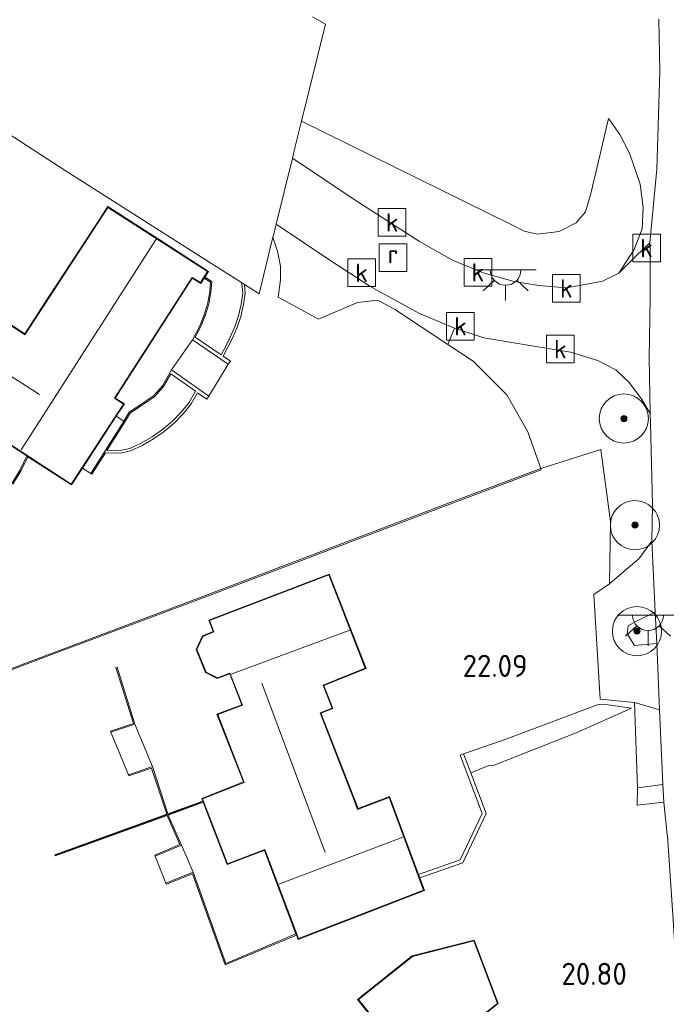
# Model space of a CAD drawing. Extents: x 196936 to 200438, y 361224 to 364196.
# Tile 118 of 256: x 198005 to 198057, y 363593 to 363673. Entities that reach past the tile are written whole.
import ezdxf
from ezdxf.enums import TextEntityAlignment as Align
from ezdxf.lldxf.tags import DXFTag

# ---------------------------------------------------------------- set-up
doc = ezdxf.new("R2010")
doc.units = 0
for name, color, linetype, lineweight in [('B-ME-GR-BOOM-S', 90, 'Continuous', 25), ('B-ME-GR-GRAS-GV', 60, 'Continuous', 13), ('B-ME-GW-TALUD_KRUIN-G', 90, 'Continuous', 18), ('B-ME-GW-TALUD_TEEN-G', 90, 'Continuous', 18), ('B-ME-IE-MEUBILAIR_WEGMEUBILAIR-S', 7, 'Continuous', 25), ('B-ME-IE-TERREINAFSCHEIDING_DOORGANG-G', 210, 'Continuous', 18), ('B-ME-IE-TERREINAFSCHEIDING_KUNSTMATIG_HEKWERK-G', 20, 'IE-TERREINAFSCHEIDING-KUNSTMATIG', 18), ('B-ME-IE-TERREINAFSCHEIDING_KUNSTMATIG_MUUR-G', 90, 'IE-TERREINAFSCHEIDING-KUNSTMATIG-DICHT', 18), ('B-ME-IE-TERREINAFSCHEIDING_KUNSTMATIG_MUUR-GV', 90, 'Continuous', 18), ('B-ME-KG-GRENS_OPNAME-G', 210, 'KG-OPNAME', 18), ('B-ME-KG-KADASTRAAL_DAKRAND-G', 170, 'Continuous', 18), ('B-ME-KG-KADASTRAAL_NOK-G', 10, 'Continuous', 18), ('B-ME-OG-BEBOUWING_TRAP-GV', 7, 'Continuous', 18), ('B-ME-OG-BEBOUWING_WONINGBOUW-GV', 7, 'Continuous', 18), ('B-ME-OG-HOOGTEPUNT-S', 7, 'Continuous', 25), ('B-ME-OG-TERREIN_GROEN_TUIN-GV', 7, 'Continuous', 18), ('B-ME-RI-GWA_KOLK-S', 30, 'Continuous', 25), ('B-ME-RI-GWA_RIOOLPUT-S', 30, 'Continuous', 25), ('B-ME-VH-VERHARDING_ASFALT-GV', 252, 'Continuous', 18), ('B-ME-VH-VERHARDING_STRAATBAKSTEEN-GV', 252, 'Continuous', 18), ('B-ME-VH-VERHARDING_TEGEL-GV', 252, 'Continuous', 18)]:
    doc.layers.add(name, color=color, linetype=linetype, lineweight=lineweight)
doc.styles.add('NLCS-ISO', font='NLCS-ISO.ttf')
doc.styles.add('NLCS-ISO-ANNOTATIVE-T18', font='NLCS-ISO.ttf', dxfattribs={"height": 1.8})
doc.styles.get("Standard").update_dxf_attribs({"font": 'arial.ttf'})
doc.linetypes.add('IE-TERREINAFSCHEIDING-KUNSTMATIG', pattern='A,4,[82,NLCS.SHX,S=0.75,R=90,X=0,Y=0],4,-2', length=10)
doc.linetypes.add('IE-TERREINAFSCHEIDING-KUNSTMATIG-DICHT', pattern='A,8,-1,[82,NLCS.SHX,S=0.75,R=90,X=0,Y=0],-1', length=10)
tags = doc.linetypes.add('KG-OPNAME', pattern='A,5.5,-2,["O",Standard,S=1.8,R=0,X=-0.5,Y=-0.9],-2,5.5,-2,[5,NLCS.SHX,S=0.75,R=0,X=0,Y=0],-2', length=19).pattern_tags.tags
tags[6] = DXFTag(74, 10)

# ---------------------------------------------------------------- blocks, each defined once
blk = doc.blocks.new('SAL-HOOGTELABEL-SO')
at = {"color": 0, "linetype": 'ByBlock', "lineweight": -2, "style": 'NLCS-ISO-ANNOTATIVE-T18'}
blk.add_attdef('HOOGTE', text='', height=1.8, dxfattribs=at).set_placement((2.788, 0), align=Align.RIGHT)
blk = doc.blocks.new('SGR-BOOM_01-SO')
at = {"linetype": 'ByBlock', "lineweight": 18}
h = blk.add_hatch(color=0, dxfattribs=at)
h.dxf.hatch_style = 1
edge = h.paths.add_edge_path()
edge.add_arc((0, 0), 0.25, 0, 360)
at = {"color": 0, "linetype": 'ByBlock', "lineweight": 18}
for radius in [2, 0.25]:
    blk.add_circle((0, 0), radius, dxfattribs=at)
blk = doc.blocks.new('SRI-KOLK-SO')
at = {"color": 0, "linetype": 'ByBlock', "lineweight": 18}
blk.add_lwpolyline([(-1.125, -1.125), (1.125, -1.125), (1.125, 1.125), (-1.125, 1.125)], close=True, dxfattribs=at)
at = {"color": 0, "linetype": 'ByBlock', "lineweight": 18, "style": 'NLCS-ISO'}
blk.add_text('k', height=1.5, dxfattribs=at).set_placement((0, 0), align=Align.MIDDLE_CENTER)
blk = doc.blocks.new('SKL-ET_OV_LICHTPUNT-SO')
at = {"color": 0, "linetype": 'ByBlock', "lineweight": 18}
for points in [[(-1.25, 0), (-2.5, 0)], [(1.25, 0), (2.5, 0)], [(-0.915, -0.851), (-1.831, -1.703)], [(0, -1.25), (0, -2.5)], [(0.915, -0.851), (1.831, -1.703)]]:
    blk.add_lwpolyline(points, dxfattribs=at)
blk.add_lwpolyline([(0, 0), (1.25, 0, -1), (-1.25, 0)], format="xyb", close=True, dxfattribs=at)
blk = doc.blocks.new('SRI-PUT_INSPECTIEPUT_RIOOLPUT-SO')
at = {"color": 0, "linetype": 'ByBlock', "lineweight": 18}
blk.add_lwpolyline([(-1.125, -1.125), (1.125, -1.125), (1.125, 1.125), (-1.125, 1.125)], close=True, dxfattribs=at)
at = {"color": 0, "linetype": 'ByBlock', "lineweight": 18, "style": 'NLCS-ISO'}
blk.add_text('r', height=1.5, dxfattribs=at).set_placement((0, 0.283), align=Align.MIDDLE_CENTER)

msp = doc.modelspace()

# ---------------------------------------------------------------- linework, layer by layer
at = {"layer": 'B-ME-GR-GRAS-GV'}
for points in [[(198055.457, 363655.99, 24.118), (198054.791, 363654.313, 23.986), (198053.553, 363652.395, 23.953), (198052.227, 363651.721, 23.953), (198050.515, 363651.4, 23.915), (198049.294, 363651.189, 23.912), (198047.06, 363651.372, 23.987), (198045.03, 363651.704, 24.053), (198042.509, 363652.409, 24.089), (198040.029, 363653.444, 24.191), (198037.347, 363654.96, 24.344), (198031.928, 363658.436, 24.527), (198027.003, 363661.754, 24.965), (198027.235, 363662.695, 24.905), (198027.746, 363664.767, 25.45), (198044.804, 363656.347, 25.07), (198045.855, 363655.805, 25.078), (198046.934, 363655.569, 25.123), (198048.693, 363655.769, 25.158), (198050.095, 363656.476, 25.15), (198050.836, 363657.366, 25.15), (198051.281, 363658.867, 25.177), (198052.043, 363662.064, 25.123), (198052.712, 363664.976, 24.94), (198053.64, 363663.667, 24.813), (198054.426, 363662.14, 24.698), (198055.301, 363659.637, 24.508), (198055.545, 363657.736, 24.311)], [(198056.126, 363640.189, 22.922), (198056.285, 363633.52, 22.442), (198056.239, 363630.56, 22.329), (198055.172, 363629.129, 22.349), (198053.952, 363628.089, 22.328), (198052.808, 363627.103, 22.289), (198052.869, 363632.165, 22.523), (198052.085, 363638.028, 22.846), (198047.208, 363636.472, 23.131), (198046.151, 363639.465, 23.435), (198044.451, 363642.486, 23.765), (198041.717, 363645.218, 23.963), (198039.645, 363646.581, 24.058), (198040.197, 363647.897, 24.164), (198042.582, 363647.119, 24.011), (198046.157, 363646.523, 23.861), (198049.623, 363645.966, 23.703), (198051.858, 363645.287, 23.565), (198053.311, 363644.522, 23.402), (198054.404, 363643.473, 23.302), (198055.43, 363642.105, 23.169), (198056.11, 363640.952, 22.994)], [(198056.651, 363622.252, 21.845), (198054.825, 363622.069, 21.893), (198054.239, 363623.022, 21.896), (198054.322, 363623.685, 21.896), (198055.003, 363624.049, 21.896), (198056.003, 363624.536, 21.932), (198056.524, 363624.809, 21.932)], [(198050.079, 363614.962, 21.402), (198043.273, 363612.271, 21.377), (198042.984, 363612.305, 21.439), (198041.508, 363611.719, 21.423), (198040.923, 363613.253, 22.165), (198044.137, 363614.371, 22.149), (198047.824, 363615.757, 22.041), (198051.878, 363617.275, 21.893), (198052.695, 363617.237, 21.786), (198054.574, 363616.986, 21.563)]]:
    msp.add_polyline3d(points, close=True, dxfattribs=at)
at = {"layer": 'B-ME-GW-TALUD_KRUIN-G'}
for points in [[(198044.804, 363656.347, 25.07), (198027.746, 363664.767, 25.45)], [(198052.712, 363664.976, 24.94), (198052.043, 363662.064, 25.123), (198051.281, 363658.867, 25.177)], [(198051.281, 363658.867, 25.177), (198050.836, 363657.366, 25.15), (198050.095, 363656.476, 25.15), (198048.693, 363655.769, 25.158), (198046.934, 363655.569, 25.123), (198045.855, 363655.805, 25.078), (198044.804, 363656.347, 25.07)], [(198054.574, 363616.986, 21.563), (198052.695, 363617.237, 21.786), (198051.878, 363617.275, 21.893), (198047.824, 363615.757, 22.041), (198044.137, 363614.371, 22.149), (198040.923, 363613.253, 22.165)]]:
    msp.add_polyline3d(points, dxfattribs=at)
at = {"layer": 'B-ME-GW-TALUD_TEEN-G'}
for points in [[(198052.712, 363664.976, 24.94), (198053.64, 363663.667, 24.813), (198054.426, 363662.14, 24.698), (198055.301, 363659.637, 24.508), (198055.545, 363657.736, 24.311), (198055.457, 363655.99, 24.118), (198054.791, 363654.313, 23.986), (198053.553, 363652.395, 23.953)], [(198050.515, 363651.4, 23.915), (198049.294, 363651.189, 23.912), (198047.06, 363651.372, 23.987), (198045.03, 363651.704, 24.053), (198042.509, 363652.409, 24.089), (198040.029, 363653.444, 24.191), (198037.347, 363654.96, 24.344), (198031.928, 363658.436, 24.527), (198027.003, 363661.754, 24.965)], [(198050.515, 363651.4, 23.915), (198052.227, 363651.721, 23.953), (198053.553, 363652.395, 23.953)], [(198054.574, 363616.986, 21.563), (198050.079, 363614.962, 21.402), (198043.273, 363612.271, 21.377), (198042.984, 363612.305, 21.439), (198041.508, 363611.719, 21.423)]]:
    msp.add_polyline3d(points, dxfattribs=at)
at = {"layer": 'B-ME-IE-TERREINAFSCHEIDING_DOORGANG-G'}
msp.add_polyline3d([(198029.112, 363648.651, 24.323), (198025.826, 363650.425, 24.338)], dxfattribs=at)
at = {"layer": 'B-ME-IE-TERREINAFSCHEIDING_KUNSTMATIG_HEKWERK-G'}
for points in [[(198025.826, 363650.425, 24.338), (198026.016, 363651.83, 24.43), (198026.029, 363652.961, 24.59), (198025.788, 363654.186, 24.674), (198025.417, 363655.311, 24.735)], [(198041.717, 363645.218, 23.963), (198039.645, 363646.581, 24.058), (198035.372, 363649.392, 24.254), (198033.94, 363650.174, 24.273), (198032.297, 363649.987, 24.372), (198029.112, 363648.651, 24.323)], [(198041.717, 363645.218, 23.963), (198044.451, 363642.486, 23.765), (198046.151, 363639.465, 23.435), (198047.208, 363636.472, 23.131)], [(198047.208, 363636.472, 23.131), (198052.085, 363638.028, 22.846), (198052.869, 363632.165, 22.523), (198052.808, 363627.103, 22.289)]]:
    msp.add_polyline3d(points, dxfattribs=at)
at = {"layer": 'B-ME-IE-TERREINAFSCHEIDING_KUNSTMATIG_MUUR-G'}
for points in [[(198019.575, 363609.302, 24.477), (198016.881, 363608.326, 24.477)], [(198016.835, 363608.31, 23.2), (198007.728, 363605.012, 22.643)]]:
    msp.add_polyline3d(points, dxfattribs=at)
at = {"layer": 'B-ME-IE-TERREINAFSCHEIDING_KUNSTMATIG_MUUR-GV'}
for points in [[(198019.099, 363647.162, 24.866), (198021.19, 363645.744, 24.676), (198021.572, 363646.446, 24.676), (198021.94, 363647.173, 24.676), (198022.309, 363648.029, 24.676), (198022.604, 363648.902, 24.676), (198022.816, 363649.871, 24.676), (198022.957, 363650.751, 24.712), (198022.885, 363651.496, 24.714), (198022.845, 363651.612, 24.714), (198023.09, 363651.456, 24.385), (198023.159, 363650.745, 24.306), (198023.013, 363649.834, 24.257), (198022.797, 363648.848, 24.234), (198022.496, 363647.957, 24.087), (198022.121, 363647.088, 24.018), (198021.749, 363646.353, 24.003), (198021.356, 363645.629, 23.969), (198021.948, 363645.23, 23.969), (198021.78, 363644.982, 24.081), (198018.879, 363646.949, 25.682), (198019.482, 363648.138, 25.695), (198019.819, 363648.98, 25.629), (198020.09, 363649.872, 25.637), (198020.268, 363650.862, 25.695), (198020.337, 363651.663, 25.706), (198019.808, 363651.964, 25.65), (198019.861, 363652.049, 24.848), (198020.442, 363651.718, 24.794), (198020.367, 363650.849, 24.909), (198020.187, 363649.849, 24.919), (198019.913, 363648.947, 24.912), (198019.573, 363648.097, 24.876)], [(198017.17, 363644.504, 25.691), (198020.207, 363642.377, 23.949), (198020.035, 363642.131, 23.949), (198019.284, 363642.657, 23.949), (198018.77, 363641.755, 23.896), (198018.107, 363640.938, 23.803), (198017.37, 363640.184, 23.748), (198016.564, 363639.498, 23.615), (198015.698, 363638.89, 23.684), (198014.784, 363638.367, 23.63), (198013.824, 363637.929, 23.565), (198013.157, 363637.772, 23.604), (198012.623, 363637.724, 23.656), (198011.787, 363637.767, 23.585), (198010.679, 363636.035, 23.585), (198010.595, 363636.089, 23.585), (198012.993, 363639.837, 25.676), (198013.29, 363640.336, 25.661), (198013.723, 363641.063, 25.638), (198014.581, 363641.645, 25.627), (198015.709, 363642.399, 25.632), (198016.424, 363643.205, 25.653)], [(198011.911, 363637.96, 24.685), (198012.619, 363637.924, 24.685), (198013.125, 363637.97, 24.683), (198013.759, 363638.119, 24.685), (198014.692, 363638.545, 24.72), (198015.591, 363639.059, 24.746), (198016.442, 363639.656, 24.763), (198017.234, 363640.33, 24.772), (198017.957, 363641.071, 24.771), (198018.604, 363641.868, 24.762), (198019.12, 363642.772, 24.674), (198017.102, 363644.185, 24.773), (198016.506, 363643.146, 24.713), (198015.775, 363642.323, 24.775), (198014.637, 363641.562, 24.683), (198013.798, 363640.993, 24.736), (198013.078, 363639.784, 24.744)], [(197987.823, 363613.854, 21.729), (197974.657, 363608.755, 21.714), (197967.747, 363620.889, 21.175), (197973.315, 363623.531, 21.275), (197973.358, 363623.441, 22.316), (197967.887, 363620.845, 22.133), (197974.701, 363608.879, 22.108), (197987.783, 363613.946, 22.03), (197990.459, 363615.217, 22.975), (197996.924, 363617.48, 22.983), (198007.53, 363621.487, 22.999), (198019.487, 363625.982, 23.016), (198038.972, 363633.389, 23.057), (198047.208, 363636.472, 23.131), (198047.243, 363636.378, 22.826), (198039.007, 363633.295, 22.709), (198019.522, 363625.888, 22.634), (198007.565, 363621.393, 22.121), (197996.958, 363617.386, 21.736), (197990.497, 363615.124, 21.724)], [(198014.189, 363615.675, 22.639), (198012.237, 363615.017, 22.099), (198012.205, 363615.112, 21.928), (198014.064, 363615.738, 21.928), (198012.632, 363620.277, 22.015), (198012.727, 363620.307, 22.587)], [(198040.877, 363604.38, 21.164), (198037.362, 363603.16, 21.08), (198037.258, 363603.441, 22.278), (198040.659, 363604.622, 22.278), (198042.448, 363608.414, 22.278), (198040.643, 363613.146, 22.165), (198040.923, 363613.253, 22.165), (198041.508, 363611.719, 21.423), (198042.774, 363608.402, 21.584)], [(198015.609, 363612.218, 22.691), (198016.868, 363608.375, 22.57), (198019.707, 363609.408, 22.434), (198019.743, 363609.314, 22.226), (198016.901, 363608.281, 22.224), (198017.977, 363605.828, 22.211), (198015.838, 363604.924, 21.068), (198015.799, 363605.016, 21.068), (198017.845, 363605.881, 20.962), (198016.806, 363608.246, 20.964), (198007.697, 363604.947, 21.048), (198007.664, 363605.042, 21.583), (198016.774, 363608.341, 21.738), (198015.545, 363612.091, 21.848), (198013.689, 363611.465, 21.848), (198013.657, 363611.56, 22.058)], [(198018.92, 363603.628, 22.231), (198021.594, 363596.208, 22.32), (198027.288, 363598.598, 22.363), (198027.323, 363598.504, 20.831), (198021.536, 363596.075, 20.939), (198018.861, 363603.497, 21.02), (198016.743, 363602.647, 21.065), (198016.706, 363602.74, 21.065)]]:
    msp.add_polyline3d(points, close=True, dxfattribs=at)
msp.add_polyline3d([(198004.172, 363635.273, 24.099), (198004.854, 363636.365, 24.126), (198005.385, 363637.503, 24.157), (198005.469, 363637.448, 23.469), (198004.942, 363636.317, 23.378), (198004.254, 363635.215, 23.384)], dxfattribs=at)
at = {"layer": 'B-ME-KG-GRENS_OPNAME-G'}
msp.add_polyline3d([(198028.621, 363673.245, 26.003), (198029.693, 363672.653, 26.069), (198027.746, 363664.767, 25.45), (198027.235, 363662.695, 24.905), (198027.003, 363661.754, 24.965), (198025.678, 363656.37, 24.746), (198025.532, 363655.779, 24.314), (198025.417, 363655.311, 24.735), (198024.281, 363650.697, 24.504), (198023.09, 363651.456, 24.385), (198022.845, 363651.612, 24.714), (198020.289, 363653.24, 24.986), (198016.484, 363655.665, 25.113), (198008.514, 363660.746, 25.463), (198005.955, 363662.404, 25.446), (198003.802, 363663.818, 25.612), (197981.28, 363678.609, 25.746)], dxfattribs=at)
at = {"layer": 'B-ME-KG-KADASTRAAL_DAKRAND-G'}
for points in [[(198019.531, 363651.615, 28.747), (198018.83, 363652.035, 29.212), (198012.516, 363642.203, 29.233), (198013.261, 363641.729, 28.804), (198008.998, 363635.213, 28.834), (198000.91, 363640.473, 28.839), (198001.558, 363641.448, 28.83), (197997.432, 363644.183, 28.83), (198001.263, 363649.984, 28.785), (198005.24, 363647.372, 28.797), (198011.992, 363657.732, 28.8), (198020.094, 363652.517, 28.747)], [(198032.307, 363608.739, 27.643), (198034.88, 363609.719, 27.643), (198037.677, 363602.168, 26.24), (198027.483, 363598.222, 26.247), (198024.749, 363605.464, 27.33), (198024.395, 363605.327, 26.054), (198021.725, 363604.318, 25.035), (198019.692, 363609.586, 25.065), (198023.081, 363610.94, 25.743), (198020.92, 363616.449, 25.665), (198022.942, 363617.226, 28.449), (198021.92, 363619.822, 25.188), (198020.891, 363619.455, 25.186), (198019.97, 363619.91, 25.188), (198019.232, 363621.755, 25.188), (198019.712, 363622.821, 25.185), (198020.602, 363623.193, 25.187), (198020.259, 363624.113, 26.603), (198029.971, 363627.818, 26.599), (198032.93, 363620.242, 28.069), (198029.495, 363618.84, 27.983), (198030.222, 363616.981, 25.949), (198029.25, 363616.597, 25.9), (198032.05, 363609.399, 25.912)], [(198046.443, 363570.089, 23.537), (198042.596, 363574.926, 23.473), (198040.151, 363572.982, 23.473), (198038.753, 363573.212, 23.499), (198028.816, 363585.706, 23.511), (198034.643, 363590.405, 23.713), (198032.37, 363593.263, 23.713), (198036.766, 363596.76, 23.713), (198041.768, 363598.031, 23.713), (198043.676, 363592.951, 23.713), (198042.175, 363591.757, 23.53), (198054.385, 363576.405, 23.537)]]:
    msp.add_polyline3d(points, close=True, dxfattribs=at)
at = {"layer": 'B-ME-KG-KADASTRAAL_NOK-G'}
for points in [[(198015.924, 363655.145, 32.768), (198004.921, 363637.997, 32.774)], [(198006.416, 363642.502, 31.664), (197999.358, 363647.002, 31.682)], [(198022.002, 363619.749, 31.367), (198031.668, 363623.335, 31.409)], [(198024.509, 363619.024, 29.78), (198029.653, 363605.225, 29.771)], [(198025.889, 363602.647, 30.755), (198035.97, 363606.465, 30.755)]]:
    msp.add_polyline3d(points, dxfattribs=at)
at = {"layer": 'B-ME-OG-BEBOUWING_TRAP-GV'}
for points in [[(198021.78, 363644.982, 24.081), (198020.207, 363642.377, 23.949), (198017.17, 363644.504, 25.691), (198018.879, 363646.949, 25.682)], [(198012.993, 363639.837, 25.676), (198010.595, 363636.089, 23.585), (198009.909, 363636.513, 23.585), (198012.669, 363640.732, 25.665), (198013.29, 363640.336, 25.661)], [(198015.609, 363612.218, 22.691), (198013.657, 363611.56, 22.058), (198012.237, 363615.017, 22.099), (198014.189, 363615.675, 22.639)], [(198018.92, 363603.628, 22.231), (198016.706, 363602.74, 21.065), (198015.838, 363604.924, 21.068), (198017.977, 363605.828, 22.211)]]:
    msp.add_polyline3d(points, close=True, dxfattribs=at)
at = {"layer": 'B-ME-OG-BEBOUWING_WONINGBOUW-GV'}
msp.add_polyline3d([(198001.249, 363650.053, 25.463), (198005.226, 363647.441, 25.574), (198007.167, 363650.42, 25.631), (198010.937, 363656.206, 25.483), (198011.977, 363657.801, 25.309), (198016.154, 363655.112, 25.112), (198020.163, 363652.532, 24.874), (198019.861, 363652.049, 24.848), (198019.808, 363651.964, 25.65), (198019.547, 363651.547, 25.629), (198018.846, 363651.967, 25.537), (198012.585, 363642.218, 25.469), (198013.331, 363641.744, 25.604), (198012.669, 363640.732, 25.665), (198009.909, 363636.513, 23.585), (198009.013, 363635.144, 23.402), (198005.469, 363637.448, 23.469), (198005.385, 363637.503, 24.157), (198001.392, 363640.1, 25.142)], dxfattribs=at)
for points in [[(198032.995, 363620.215, 22.473), (198029.556, 363618.811, 22.488), (198030.283, 363616.951, 22.488), (198029.315, 363616.569, 22.488), (198032.095, 363609.422, 22.382), (198032.336, 363608.803, 22.382), (198034.91, 363609.784, 22.341), (198037.258, 363603.441, 22.278), (198037.362, 363603.16, 21.08), (198037.74, 363602.139, 21.007), (198027.454, 363598.157, 20.823), (198027.323, 363598.504, 20.831), (198027.288, 363598.598, 22.363), (198024.72, 363605.398, 22.117), (198024.413, 363605.28, 22.117), (198021.696, 363604.254, 22.117), (198019.743, 363609.314, 22.226), (198019.707, 363609.408, 22.434), (198019.628, 363609.614, 22.428), (198023.016, 363610.968, 22.489), (198020.855, 363616.477, 22.674), (198022.873, 363617.253, 22.689), (198021.895, 363619.76, 22.734), (198020.888, 363619.401, 22.708), (198019.931, 363619.874, 22.713), (198019.178, 363621.756, 22.678), (198019.675, 363622.86, 22.749), (198020.543, 363623.223, 22.625), (198020.195, 363624.143, 22.632), (198029.999, 363627.882, 23.016)], [(198054.455, 363576.397, 20.632), (198050.97, 363573.625, 20.227), (198050.027, 363572.875, 20.611), (198046.435, 363570.019, 20.632), (198042.588, 363574.856, 20.632), (198040.165, 363572.929, 20.632), (198038.726, 363573.166, 20.632), (198028.746, 363585.714, 20.632), (198034.573, 363590.412, 20.632), (198032.299, 363593.271, 20.632), (198036.743, 363596.805, 20.632), (198041.799, 363598.09, 20.632), (198043.735, 363592.934, 20.632), (198042.245, 363591.749, 20.632)]]:
    msp.add_polyline3d(points, close=True, dxfattribs=at)
at = {"layer": 'B-ME-OG-TERREIN_GROEN_TUIN-GV'}
for points in [[(198056.799, 363673.047, 25.118), (198056.886, 363668.826, 24.937), (198056.657, 363660.839, 24.486), (198056.067, 363654.84, 23.952), (198054.973, 363653.791, 23.94), (198053.553, 363652.395, 23.953), (198054.791, 363654.313, 23.986), (198055.457, 363655.99, 24.118), (198055.545, 363657.736, 24.311), (198055.301, 363659.637, 24.508), (198054.426, 363662.14, 24.698), (198053.64, 363663.667, 24.813), (198052.712, 363664.976, 24.94), (198052.043, 363662.064, 25.123), (198051.281, 363658.867, 25.177), (198050.836, 363657.366, 25.15), (198050.095, 363656.476, 25.15), (198048.693, 363655.769, 25.158), (198046.934, 363655.569, 25.123), (198045.855, 363655.805, 25.078), (198044.804, 363656.347, 25.07), (198027.746, 363664.767, 25.45), (198029.693, 363672.653, 26.069), (198028.621, 363673.245, 26.003)], [(198003.802, 363663.818, 25.612), (198005.955, 363662.404, 25.446), (198008.514, 363660.746, 25.463), (198016.484, 363655.665, 25.113), (198020.289, 363653.24, 24.986), (198022.845, 363651.612, 24.714), (198022.885, 363651.496, 24.714), (198022.957, 363650.751, 24.712), (198022.816, 363649.871, 24.676), (198022.604, 363648.902, 24.676), (198022.309, 363648.029, 24.676), (198021.94, 363647.173, 24.676), (198021.572, 363646.446, 24.676), (198021.19, 363645.744, 24.676), (198019.099, 363647.162, 24.866), (198019.573, 363648.097, 24.876), (198019.913, 363648.947, 24.912), (198020.187, 363649.849, 24.919), (198020.367, 363650.849, 24.909), (198020.442, 363651.718, 24.794), (198019.861, 363652.049, 24.848), (198020.163, 363652.532, 24.874), (198016.154, 363655.112, 25.112), (198011.977, 363657.801, 25.309), (198010.937, 363656.206, 25.483), (198007.167, 363650.42, 25.631), (198005.226, 363647.441, 25.574), (198001.249, 363650.053, 25.463)], [(198004.254, 363635.215, 23.384), (198004.942, 363636.317, 23.378), (198005.469, 363637.448, 23.469), (198009.013, 363635.144, 23.402), (198009.909, 363636.513, 23.585), (198010.595, 363636.089, 23.585), (198010.679, 363636.035, 23.585), (198011.787, 363637.767, 23.585), (198012.623, 363637.724, 23.656), (198013.157, 363637.772, 23.604), (198013.824, 363637.929, 23.565), (198014.784, 363638.367, 23.63), (198015.698, 363638.89, 23.684), (198016.564, 363639.498, 23.615), (198017.37, 363640.184, 23.748), (198018.107, 363640.938, 23.803), (198018.77, 363641.755, 23.896), (198019.284, 363642.657, 23.949), (198020.035, 363642.131, 23.949), (198020.207, 363642.377, 23.949), (198021.78, 363644.982, 24.081), (198021.948, 363645.23, 23.969), (198021.356, 363645.629, 23.969), (198021.749, 363646.353, 24.003), (198022.121, 363647.088, 24.018), (198022.496, 363647.957, 24.087), (198022.797, 363648.848, 24.234), (198023.013, 363649.834, 24.257), (198023.159, 363650.745, 24.306), (198023.09, 363651.456, 24.385), (198024.281, 363650.697, 24.504), (198025.417, 363655.311, 24.735), (198025.788, 363654.186, 24.674), (198026.029, 363652.961, 24.59), (198026.016, 363651.83, 24.43), (198025.826, 363650.425, 24.338), (198029.112, 363648.651, 24.323), (198032.297, 363649.987, 24.372), (198033.94, 363650.174, 24.273), (198035.372, 363649.392, 24.254), (198039.645, 363646.581, 24.058), (198041.717, 363645.218, 23.963), (198044.451, 363642.486, 23.765), (198046.151, 363639.465, 23.435), (198047.208, 363636.472, 23.131), (198038.972, 363633.389, 23.057), (198019.487, 363625.982, 23.016), (198007.53, 363621.487, 22.999), (197996.924, 363617.48, 22.983)], [(197996.958, 363617.386, 21.736), (198007.565, 363621.393, 22.121), (198019.522, 363625.888, 22.634), (198039.007, 363633.295, 22.709), (198047.243, 363636.378, 22.826), (198047.208, 363636.472, 23.131), (198052.085, 363638.028, 22.846), (198052.869, 363632.165, 22.523), (198052.808, 363627.103, 22.289), (198051.53, 363626.225, 21.935), (198052.025, 363617.701, 21.743), (198054.818, 363617.425, 21.596), (198055.061, 363610.492, 21.329), (198055.06, 363609.08, 21.299), (198057.21, 363609.324, 21.159), (198057.498, 363606.66, 21.111), (198057.503, 363606.584, 21.059), (198057.99, 363599.337, 20.876), (198058.256, 363595.368, 20.721), (198059.291, 363582.623, 20.46)], [(198042.245, 363591.749, 20.632), (198043.735, 363592.934, 20.632), (198041.799, 363598.09, 20.632), (198036.743, 363596.805, 20.632), (198032.299, 363593.271, 20.632), (198034.573, 363590.412, 20.632)]]:
    msp.add_polyline3d(points, dxfattribs=at)
for points in [[(198018.846, 363651.967, 25.537), (198019.547, 363651.547, 25.629), (198019.808, 363651.964, 25.65), (198020.337, 363651.663, 25.706), (198020.268, 363650.862, 25.695), (198020.09, 363649.872, 25.637), (198019.819, 363648.98, 25.629), (198019.482, 363648.138, 25.695), (198018.879, 363646.949, 25.682), (198017.17, 363644.504, 25.691), (198016.424, 363643.205, 25.653), (198015.709, 363642.399, 25.632), (198014.581, 363641.645, 25.627), (198013.723, 363641.063, 25.638), (198013.29, 363640.336, 25.661), (198012.669, 363640.732, 25.665), (198013.331, 363641.744, 25.604), (198012.585, 363642.218, 25.469)], [(198013.125, 363637.97, 24.683), (198012.619, 363637.924, 24.685), (198011.911, 363637.96, 24.685), (198013.078, 363639.784, 24.744), (198013.798, 363640.993, 24.736), (198014.637, 363641.562, 24.683), (198015.775, 363642.323, 24.775), (198016.506, 363643.146, 24.713), (198017.102, 363644.185, 24.773), (198019.12, 363642.772, 24.674), (198018.604, 363641.868, 24.762), (198017.957, 363641.071, 24.771), (198017.234, 363640.33, 24.772), (198016.442, 363639.656, 24.763), (198015.591, 363639.059, 24.746), (198014.692, 363638.545, 24.72), (198013.759, 363638.119, 24.685)], [(198001.392, 363640.1, 25.142), (198005.385, 363637.503, 24.157), (198004.854, 363636.365, 24.126), (198004.172, 363635.273, 24.099), (198003.349, 363634.259, 24.077), (198002.397, 363633.348, 24.06), (198001.339, 363632.563, 24.049), (198000.2, 363631.922, 24.045), (197999.009, 363631.435, 24.046), (197997.796, 363631.103, 24.053), (197997.246, 363636.782, 25.233), (197998.152, 363638.414, 25.164), (197999.784, 363637.51, 25.109)], [(198019.178, 363621.756, 22.678), (198019.931, 363619.874, 22.713), (198020.888, 363619.401, 22.708), (198021.895, 363619.76, 22.734), (198022.873, 363617.253, 22.689), (198020.855, 363616.477, 22.674), (198023.016, 363610.968, 22.489), (198019.628, 363609.614, 22.428), (198019.707, 363609.408, 22.434), (198016.868, 363608.375, 22.57), (198015.609, 363612.218, 22.691), (198014.189, 363615.675, 22.639), (198012.727, 363620.307, 22.587), (198012.632, 363620.277, 22.015), (198014.064, 363615.738, 21.928), (198012.205, 363615.112, 21.928), (198012.237, 363615.017, 22.099), (198013.657, 363611.56, 22.058), (198013.689, 363611.465, 21.848), (198015.545, 363612.091, 21.848), (198016.774, 363608.341, 21.738), (198007.664, 363605.042, 21.583), (198007.697, 363604.947, 21.048), (198016.806, 363608.246, 20.964), (198017.845, 363605.881, 20.962), (198015.799, 363605.016, 21.068), (198015.838, 363604.924, 21.068), (198016.706, 363602.74, 21.065), (198016.743, 363602.647, 21.065), (198018.861, 363603.497, 21.02), (198021.536, 363596.075, 20.939), (198027.323, 363598.504, 20.831), (198027.454, 363598.157, 20.823), (198037.74, 363602.139, 21.007), (198037.362, 363603.16, 21.08), (198040.877, 363604.38, 21.164), (198042.774, 363608.402, 21.584), (198041.508, 363611.719, 21.423), (198042.984, 363612.305, 21.439), (198043.273, 363612.271, 21.377), (198050.079, 363614.962, 21.402), (198054.574, 363616.986, 21.563), (198052.695, 363617.237, 21.786), (198051.878, 363617.275, 21.893), (198047.824, 363615.757, 22.041), (198044.137, 363614.371, 22.149), (198040.923, 363613.253, 22.165), (198040.643, 363613.146, 22.165), (198042.448, 363608.414, 22.278), (198040.659, 363604.622, 22.278), (198037.258, 363603.441, 22.278), (198034.91, 363609.784, 22.341), (198032.336, 363608.803, 22.382), (198032.095, 363609.422, 22.382), (198029.315, 363616.569, 22.488), (198030.283, 363616.951, 22.488), (198029.556, 363618.811, 22.488), (198032.995, 363620.215, 22.473), (198029.999, 363627.882, 23.016), (198020.195, 363624.143, 22.632), (198020.543, 363623.223, 22.625), (198019.675, 363622.86, 22.749)], [(198019.743, 363609.314, 22.226), (198021.696, 363604.254, 22.117), (198024.413, 363605.28, 22.117), (198024.72, 363605.398, 22.117), (198027.288, 363598.598, 22.363), (198021.594, 363596.208, 22.32), (198018.92, 363603.628, 22.231), (198017.977, 363605.828, 22.211), (198016.901, 363608.281, 22.224)]]:
    msp.add_polyline3d(points, close=True, dxfattribs=at)
at = {"layer": 'B-ME-VH-VERHARDING_ASFALT-GV'}
msp.add_polyline3d([(198059.291, 363582.623, 20.46), (198058.256, 363595.368, 20.721), (198057.99, 363599.337, 20.876), (198057.503, 363606.584, 21.059), (198057.498, 363606.66, 21.111), (198057.21, 363609.324, 21.159), (198057.142, 363610.758, 21.326), (198056.852, 363616.842, 21.549), (198056.651, 363622.252, 21.845), (198056.524, 363624.809, 21.932), (198056.239, 363630.56, 22.329), (198056.285, 363633.52, 22.442), (198056.126, 363640.189, 22.922), (198056.11, 363640.952, 22.994), (198056.012, 363645.515, 23.426), (198056.11, 363650.371, 23.793), (198056.092, 363654.292, 23.953), (198056.067, 363654.84, 23.952), (198056.657, 363660.839, 24.486), (198056.886, 363668.826, 24.937), (198056.799, 363673.047, 25.118)], dxfattribs=at)
at = {"layer": 'B-ME-VH-VERHARDING_STRAATBAKSTEEN-GV'}
for points in [[(198047.06, 363651.372, 23.987), (198049.294, 363651.189, 23.912), (198050.515, 363651.4, 23.915), (198052.227, 363651.721, 23.953), (198053.553, 363652.395, 23.953), (198054.973, 363653.791, 23.94), (198056.067, 363654.84, 23.952), (198056.092, 363654.292, 23.953), (198056.11, 363650.371, 23.793), (198056.012, 363645.515, 23.426), (198056.11, 363640.952, 22.994), (198055.43, 363642.105, 23.169), (198054.404, 363643.473, 23.302), (198053.311, 363644.522, 23.402), (198051.858, 363645.287, 23.565), (198049.623, 363645.966, 23.703), (198046.157, 363646.523, 23.861), (198042.582, 363647.119, 24.011), (198040.197, 363647.897, 24.164), (198037.325, 363649.107, 24.23), (198034.225, 363650.813, 24.313), (198033.296, 363651.324, 24.338), (198030.131, 363653.395, 24.491), (198025.678, 363656.37, 24.746), (198027.003, 363661.754, 24.965), (198031.928, 363658.436, 24.527), (198037.347, 363654.96, 24.344), (198040.029, 363653.444, 24.191), (198042.509, 363652.409, 24.089), (198045.03, 363651.704, 24.053)], [(198034.225, 363650.813, 24.313), (198037.325, 363649.107, 24.23), (198040.197, 363647.897, 24.164), (198039.645, 363646.581, 24.058), (198035.372, 363649.392, 24.254), (198033.94, 363650.174, 24.273), (198032.297, 363649.987, 24.372), (198029.112, 363648.651, 24.323), (198025.826, 363650.425, 24.338), (198026.016, 363651.83, 24.43), (198026.029, 363652.961, 24.59), (198025.788, 363654.186, 24.674), (198025.417, 363655.311, 24.735), (198025.532, 363655.779, 24.314), (198025.678, 363656.37, 24.746), (198030.131, 363653.395, 24.491), (198033.296, 363651.324, 24.338)], [(198054.239, 363623.022, 21.896), (198054.825, 363622.069, 21.893), (198056.651, 363622.252, 21.845), (198056.852, 363616.842, 21.549), (198054.818, 363617.425, 21.596), (198052.025, 363617.701, 21.743), (198051.53, 363626.225, 21.935), (198052.808, 363627.103, 22.289), (198053.952, 363628.089, 22.328), (198055.172, 363629.129, 22.349), (198056.239, 363630.56, 22.329), (198056.524, 363624.809, 21.932), (198056.003, 363624.536, 21.932), (198055.003, 363624.049, 21.896), (198054.322, 363623.685, 21.896)], [(198057.21, 363609.324, 21.159), (198055.06, 363609.08, 21.299), (198055.061, 363610.492, 21.329), (198057.142, 363610.758, 21.326)]]:
    msp.add_polyline3d(points, close=True, dxfattribs=at)
at = {"layer": 'B-ME-VH-VERHARDING_TEGEL-GV'}
msp.add_polyline3d([(198057.142, 363610.758, 21.326), (198055.061, 363610.492, 21.329), (198054.818, 363617.425, 21.596), (198056.852, 363616.842, 21.549)], close=True, dxfattribs=at)

# ---------------------------------------------------------------- block references
at = {"layer": 'B-ME-GR-BOOM-S'}
for p in [(198053.966, 363640.553, 23.036), (198054.867, 363631.877, 22.414), (198055.032, 363623.249, 21.935)]:
    msp.add_blockref('SGR-BOOM_01-SO', p, dxfattribs=at)
at = {"layer": 'B-ME-IE-MEUBILAIR_WEGMEUBILAIR-S'}
for p in [(198044.343, 363652.653, 24.167), (198055.931, 363624.541, 21.881)]:
    msp.add_blockref('SKL-ET_OV_LICHTPUNT-SO', p, dxfattribs=at)
at = {"layer": 'B-ME-OG-HOOGTEPUNT-S'}
for p, values in [((198043.345, 363619.519, 22.085), {'HOOGTE': '22.09'}), ((198051.42, 363594.452, 20.803), {'HOOGTE': '20.80'})]:
    msp.add_blockref('SAL-HOOGTELABEL-SO', p, dxfattribs=at).add_auto_attribs(values)
at = {"layer": 'B-ME-RI-GWA_KOLK-S'}
for p in [(198035.112, 363656.515, 24.404), (198055.81, 363654.425, 23.939), (198032.627, 363652.413, 24.376), (198042.091, 363652.449, 24.029), (198049.282, 363651.145, 23.963), (198040.673, 363648.069, 24.08), (198048.8, 363646.201, 23.732)]:
    msp.add_blockref('SRI-KOLK-SO', p, dxfattribs=at)
at = {"layer": 'B-ME-RI-GWA_RIOOLPUT-S'}
msp.add_blockref('SRI-PUT_INSPECTIEPUT_RIOOLPUT-SO', (198035.183, 363653.653, 24.374), dxfattribs=at)

doc.saveas('drawing.dxf')
